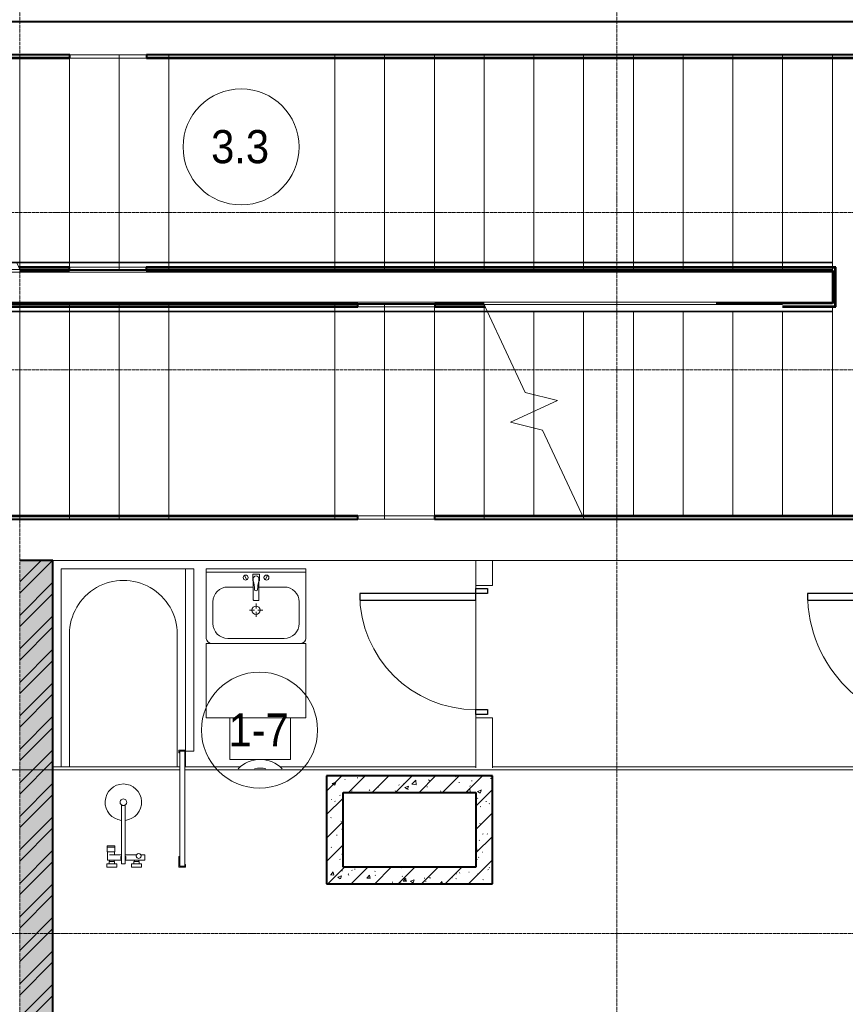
# Model space of a CAD drawing. Header units: millimetres. Extents: x 5617 to 103266, y 7718 to 198901.
# Tile 35 of 51: x 56934 to 61912, y 62872 to 68813. Entities that reach past the tile are written whole.
import ezdxf

# ---------------------------------------------------------------- set-up
doc = ezdxf.new("R2010")
doc.units = ezdxf.units.MM
for name, pattern in [('ADSK_Линия сетки', [25, 20, -2.5, 0, -2.5]), ('Линия сетки', [25, 20, -2.5, 0, -2.5]), ('Сверху', [3.96875, 2.38125, -1.5875]), ('Штрих_3_1_5_', [4.5, 3, -1.5]), ('Штриховая_ш3 п1_5', [4.5, 3, -1.5])]:
    doc.linetypes.add(name, pattern=pattern)
doc.layers.add('_Разделитель помещений_', color=4, linetype='Штриховая_ш3 п1_5', lineweight=40, true_color=0x00ffff)
for name, color, linetype, lineweight in [('Двери', 7, 'Continuous', 18), ('Лестницы', 7, 'Continuous', 18), ('Марки помещений', 7, 'Continuous', 20), ('Мебель', 7, 'Continuous', 18), ('Ограждение', 7, 'Continuous', 18), ('Оси', 7, 'Continuous', 9), ('Перекрытия', 7, 'Continuous', 18), ('Поручни', 7, 'Continuous', 18), ('Сантехнические приборы', 7, 'Continuous', 18), ('Стены', 7, 'Continuous', 18), ('Стены разрез', 7, 'Continuous', 40), ('Стены штриховка', 7, 'Continuous', 40), ('Форма', 7, 'Continuous', 18), ('Формообразующий элемент-перекрытие', 7, 'Continuous', 18)]:
    doc.layers.add(name, color=color, linetype=linetype, lineweight=lineweight)
doc.styles.add('Arial_3', font='arial.ttf', dxfattribs={"width": 0.9, "height": 200})
pattern_1 = [(50, (0, 0), (218.62117, -19.1268), [22.86, -251.46]), (355, (0, 0), (-42.2919, 229.2684), [18.288, -201.168]), (100.451, (18.22, -1.6), (176.3311, 210.13963), [19.428, -213.708]), (46.184, (0, 60.96), (325.29495, -50.4516), [34.29, -377.19]), (96.636, (27.1, 56.76), (284.883, 296.9127), [29.142, -320.562]), (351.184, (0, 60.96), (284.8858, 296.9107), [27.432, -301.752]), (21, (30.48, 45.72), (181.93753, -122.71832), [22.86, -251.46]), (326, (30.48, 45.72), (74.1622, 221.0262), [18.288, -201.168]), (71.451, (45.64, 35.5), (256.10035, 98.30526), [19.428, -213.708]), (37.5, (0, 0), (3.70639, 101.465895), [3.353, -195.377, 3.353, -200.863, -201.93]), (37.5, (0, 0), (3.70639, 101.465895), [-402.946, 3.353, -198.577]), (7.5, (0, 0), (80.18358, 120.21653), [3.353, -113.081, 3.353, -190.805, -76.962]), (7.5, (0, 0), (80.18358, 120.21653), [-310.591, 3.353, -73.609]), (327.5, (-67.97, 0), (162.70865, -6.87497), [3.353, -72.847, 3.353, -234.391, -315.468]), (327.5, (-67.97, 0), (162.70865, -6.87497), [-313.944, 3.353, -312.115]), (317.5, (-98.45, 0), (177.75468, 30.51183), [3.353, -95.707, 3.353, -154.534, -224.028]), (317.5, (-98.45, 0), (177.75468, 30.51183), [-256.946, 3.353, -220.675])]
pattern_2 = [(45, (0, 0), (-70.71068, 70.71068), [])]

# ---------------------------------------------------------------- blocks, each defined once
blk = doc.blocks.new('MR_Унитаз напольный - Санузел с ванной-2560082-МКСС_K1_L15__47_700_')
at = {"layer": 'Сантехнические приборы', "color": 253, "true_color": 0xaaaaaa}
for radius, start, end in [(182.5, 43.62407, 136.37593), (130, 75, 105)]:
    blk.add_arc((0, 267.5), radius, start, end, dxfattribs=at)
blk = doc.blocks.new('MR_Зона обслуживания - MR_Зона обслуживания-2560083-МКСС_K1_L15__47_700_')
at = {"layer": 'Мебель', "lineweight": 9}
for p, q in [((-182.5, 250), (-182.5, 0)), ((182.5, 0), (182.5, 250)), ((-182.5, 0), (182.5, 0))]:
    blk.add_line(p, q, dxfattribs=at)
blk = doc.blocks.new('MR_Тумба-Умывальник с зеркалом - Тумба-умывальник_600-2560085-МКСС_K1_L15__47_700_')
at = {"layer": 'Сантехнические приборы', "color": 253, "true_color": 0xaaaaaa}
for p, q in [((-300, 0), (-300, -420)), ((300, 0), (-300, 0)), ((300, -420), (300, 0)), ((-300, -20), (300, -20)), ((-69.7, -39.8), (-55.6, -66.3)), ((20, -33.1), (-20, -33.1)), ((-20, -33.1), (-20, -73.1)), ((20, -73.1), (20, -33.1)), ((69.7, -39.8), (55.6, -66.3)), ((-17, -110), (-170, -110)), ((-20, -73.1), (-17, -73.1)), ((-17, -60), (-17, -73.1)), ((-17, -73.1), (-17, -187.9)), ((17, -73.1), (17, -60)), ((17, -187.9), (17, -73.1)), ((17, -73.1), (20, -73.1)), ((170, -110), (17, -110)), ((-260, -200), (-260, -330)), ((-14, -190.9), (14, -190.9)), ((0, -210), (0, -240)), ((260, -330), (260, -200)), ((-10, -250), (-40, -250)), ((0, -290), (0, -260)), ((40, -250), (10, -250)), ((-170, -420), (170, -420))]:
    blk.add_line(p, q, dxfattribs=at)
for centre, radius, start, end in [((-62.7, -53.1), 15, 360, 180), ((-62.7, -53.1), 15, 180, 360), ((0, -60), 17, 360, 180), ((62.7, -53.1), 15, 360, 180), ((62.7, -53.1), 15, 180, 360), ((-170, -200), 90, 90, 180), ((-217.6, -129.9), 208.5, 1.5946, 15.81769), ((217.6, -129.9), 208.5, 164.18231, 178.4054), ((170, -200), 90, 360, 90), ((0, -124.1), 9.19, 180, 360), ((0, -250), 25, 0, 180), ((-14, -187.9), 3, 180, 270), ((-14, -187.9), 3, 195, 255), ((14, -187.9), 3, 270, 0), ((14, -187.9), 3, 285, 345), ((0, -250), 25, 180, 0), ((-170, -330), 90, 180, 270), ((170, -330), 90, 270, 360), ((-270, -420), 30, 180, 270), ((270, -420), 30, 270, 360)]:
    blk.add_arc(centre, radius, start, end, dxfattribs=at)
blk = doc.blocks.new('MR_Зона обслуживания - MR_Зона обслуживания-2560087-МКСС_K1_L15__47_700_')
at = {"layer": 'Мебель', "lineweight": 9}
for p, q in [((300, 0), (-300, 0)), ((-300, 0), (-300, -450)), ((300, -450), (300, 0)), ((-300, -450), (300, -450))]:
    blk.add_line(p, q, dxfattribs=at)
blk = doc.blocks.new('MR_Ванна - Санузел с ванной_1800x750-2560090-МКСС_K1_L15__47_700_')
at = {"layer": 'Сантехнические приборы', "color": 253, "true_color": 0xaaaaaa}
for p, q in [((-900, 0), (-900, 750)), ((210, 750.1), (195, 750.1)), ((195, 750.1), (195, 710)), ((200, 715), (200, 745.1)), ((200, 745.1), (210, 745.1)), ((200, 745.1), (200, 715)), ((895, 745.1), (200, 745.1)), ((210, 715), (200, 715)), ((200, 715), (895, 715)), ((210, 745.1), (210, 750.1)), ((210, 750), (294.8, 750)), ((210, 710), (210, 715)), ((895, 715), (835, 715)), ((835, 715), (835, 710)), ((900, 750), (885, 750)), ((885, 750), (885, 745.1)), ((885, 745.1), (895, 745.1)), ((895, 745.1), (895, 715)), ((895, 715), (895, 745.1)), ((900, 710), (900, 750)), ((294.8, 700), (-505, 700)), ((195, 710), (210, 710)), ((835, 710), (900, 710)), ((826.3, 504.1), (858, 504.1)), ((826.3, 480.7), (826.3, 504.1)), ((858, 504.1), (858, 386.3)), ((880, 484.8), (900, 484.8)), ((880, 425), (880, 484.8)), ((900, 484.8), (900, 425)), ((826.3, 386.3), (826.3, 453.7)), ((858, 468.3), (866, 468.3)), ((858, 441.4), (858, 468.3)), ((866, 441.4), (858, 441.4)), ((866, 471), (880, 471)), ((866, 439), (866, 471)), ((866, 468.3), (866, 441.4)), ((880, 439), (866, 439)), ((880, 471), (880, 439)), ((900, 425), (880, 425)), ((524.9, 386.3), (880, 386.3)), ((880, 363.7), (524.9, 363.7)), ((826.3, 291.7), (826.3, 363.7)), ((858, 363.7), (858, 291.7)), ((880, 386.3), (880, 363.7)), ((770.9, 276.9), (770.9, 323.9)), ((770.9, 323.9), (780, 323.9)), ((780, 276.9), (780, 323.9)), ((780, 323.9), (807.5, 323.9)), ((780, 323.9), (780, 276.9)), ((807.5, 323.9), (807.5, 276.9)), ((807.5, 278.8), (807.5, 321.6)), ((807.5, 321.6), (826.3, 321.6)), ((858, 291.7), (858, 318.6)), ((858, 318.6), (866, 318.6)), ((866, 289), (866, 321)), ((866, 321), (880, 321)), ((866, 318.6), (866, 291.7)), ((880, 275.2), (880, 335)), ((880, 335), (900, 335)), ((880, 321), (880, 289)), ((900, 335), (900, 275.2)), ((780, 276.9), (770.9, 276.9)), ((807.5, 276.9), (780, 276.9)), ((858, 278.8), (807.5, 278.8)), ((858, 291.7), (858, 278.8)), ((866, 291.7), (858, 291.7)), ((880, 289), (866, 289)), ((900, 275.2), (880, 275.2)), ((294.8, 0), (-900, 0)), ((-505, 50), (294.8, 50))]:
    blk.add_line(p, q, dxfattribs=at)
for centre, radius, start, end in [((-505, 375), 325, 90, 270), ((508.5, 375), 110, 5.91598, 354.08402), ((832.8, 467.2), 15, 90, 270), ((832.8, 467.2), 15, 244.04828, 115.95172), ((832.8, 467.2), 15, 270, 90), ((508.5, 375), 20, 90, 270), ((508.5, 375), 20, 270, 90), ((508.5, 375), 20, 325.4667, 34.5333), ((843.9, 375), 15.5, 47.00933, 132.99067), ((843.9, 375), 15.5, 227.00933, 312.99067)]:
    blk.add_arc(centre, radius, start, end, dxfattribs=at)
blk = doc.blocks.new('MR_Зона обслуживания - MR_Зона обслуживания-2560092-МКСС_K1_L15__47_700_')
at = {"layer": 'Мебель', "lineweight": 9}
for p, q in [((550, 50), (-550, 50)), ((-550, 50), (-550, 0)), ((-550, 0), (545.1, 0)), ((550, 0.1), (550, 50))]:
    blk.add_line(p, q, dxfattribs=at)
blk = doc.blocks.new('Ограждение - Ограждение-2730983-МКСС_K1_L15__47_700_')
at = {"layer": 'Поручни', "color": 253, "true_color": 0xaaaaaa}
for p, q in [((28779.2, 59301.9), (29699.6, 59301.9)), ((28781.5, 59296.9), (29699.6, 59296.9)), ((29699.6, 59301.9), (30399.6, 59301.9)), ((29699.6, 59296.9), (30399.6, 59296.9)), ((30399.6, 59301.9), (30699.6, 59301.9)), ((30399.6, 59296.9), (30699.6, 59296.9)), ((30699.6, 59301.9), (33699.6, 59301.9)), ((30699.6, 59296.9), (33699.6, 59296.9)), ((33699.6, 59301.9), (33699.6, 59296.9)), ((33699.6, 59296.9), (33699.6, 59271.5)), ((28802.7, 59241.9), (29699.6, 59241.9)), ((29699.6, 59241.9), (30399.6, 59241.9)), ((30399.6, 59241.9), (30699.6, 59241.9)), ((30699.6, 59241.9), (33699.6, 59241.9))]:
    blk.add_line(p, q, dxfattribs=at)
blk = doc.blocks.new('Ограждение - Ограждение-2730998-МКСС_K1_L15__47_700_')
at = {"layer": 'Поручни', "color": 253, "true_color": 0xaaaaaa}
for p, q in [((29699.6, 59061.1), (26699.6, 59061.1)), ((29999.6, 59061.1), (29699.6, 59061.1)), ((30699.6, 59061.1), (29999.6, 59061.1)), ((31596.5, 59061.1), (30699.6, 59061.1)), ((26699.6, 59006.1), (26699.6, 59031.5)), ((26699.6, 59001.1), (26699.6, 59006.1)), ((29699.6, 59006.1), (26699.6, 59006.1)), ((29699.6, 59001.1), (26699.6, 59001.1)), ((29999.6, 59006.1), (29699.6, 59006.1)), ((29999.6, 59001.1), (29699.6, 59001.1)), ((30699.6, 59006.1), (29999.6, 59006.1)), ((30699.6, 59001.1), (29999.6, 59001.1)), ((31617.7, 59006.1), (30699.6, 59006.1)), ((31620, 59001.1), (30699.6, 59001.1))]:
    blk.add_line(p, q, dxfattribs=at)
blk = doc.blocks.new('Ограждение - Ограждение-2731025-МКСС_K1_L15__47_700_')
at = {"layer": 'Ограждение', "color": 253, "linetype": 'Сверху', "true_color": 0xaaaaaa}
for p, q in [((28779.2, 59301.9), (29699.6, 59301.9)), ((28781.5, 59296.9), (29699.6, 59296.9)), ((29699.6, 59301.9), (30399.6, 59301.9)), ((29699.6, 59296.9), (30399.6, 59296.9)), ((30399.6, 59301.9), (30699.6, 59301.9)), ((30399.6, 59296.9), (30699.6, 59296.9)), ((30699.6, 59301.9), (33699.6, 59301.9)), ((30699.6, 59296.9), (33699.6, 59296.9)), ((33699.6, 59301.9), (33699.6, 59251.9)), ((33699.6, 59296.9), (33699.6, 59256.9)), ((28793.2, 59271.9), (29699.6, 59271.9)), ((28800.2, 59256.9), (29699.6, 59256.9)), ((28802.5, 59251.9), (29699.6, 59251.9)), ((28802.7, 59241.9), (29699.6, 59241.9)), ((29699.6, 59271.9), (30399.6, 59271.9)), ((29699.6, 59256.9), (30399.6, 59256.9)), ((29699.6, 59251.9), (30399.6, 59251.9)), ((29699.6, 59241.9), (30399.6, 59241.9)), ((30399.6, 59271.9), (30699.6, 59271.9)), ((30399.6, 59256.9), (30699.6, 59256.9)), ((30399.6, 59251.9), (30699.6, 59251.9)), ((30399.6, 59241.9), (30699.6, 59241.9)), ((30699.6, 59271.9), (33699.6, 59271.9)), ((30699.6, 59256.9), (33699.6, 59256.9)), ((30699.6, 59251.9), (33699.6, 59251.9)), ((30699.6, 59241.9), (33699.6, 59241.9)), ((33699.6, 59271.9), (33699.6, 59241.9))]:
    blk.add_line(p, q, dxfattribs=at)
at = {"layer": 'Поручни', "color": 253, "true_color": 0xaaaaaa}
for p, q in [((26699.6, 59301.9), (28779.2, 59301.9)), ((26699.6, 59296.9), (26699.6, 59301.9)), ((26699.6, 59296.9), (28781.5, 59296.9)), ((26699.6, 59271.5), (26699.6, 59296.9)), ((28781.5, 59296.9), (28779.2, 59301.9)), ((28800.2, 59256.9), (28781.5, 59296.9)), ((28800.2, 59256.9), (28781.5, 59296.9)), ((28800.2, 59256.9), (28781.5, 59296.9)), ((26699.6, 59241.9), (28802.7, 59241.9)), ((26999.6, 59256.9), (28800.2, 59256.9)), ((28799.5, 59251.9), (28802.5, 59251.9)), ((28802.5, 59251.9), (28800.2, 59256.9)), ((28802.7, 59251.5), (28800.2, 59256.9)), ((28802.7, 59251.5), (28800.2, 59256.9)), ((28802.7, 59241.9), (28802.7, 59251.5)), ((28802.7, 59241.9), (28802.7, 59251.5))]:
    blk.add_line(p, q, dxfattribs=at)
blk = doc.blocks.new('Ограждение - Ограждение-2731040-МКСС_K1_L15__47_700_')
at = {"layer": 'Ограждение', "color": 253, "linetype": 'Сверху', "true_color": 0xaaaaaa}
for p, q in [((26699.6, 59031.1), (26699.6, 59061.1)), ((29699.6, 59061.1), (26699.6, 59061.1)), ((26699.6, 59001.1), (26699.6, 59051.1)), ((29699.6, 59051.1), (26699.6, 59051.1)), ((29999.6, 59061.1), (29699.6, 59061.1)), ((29999.6, 59051.1), (29699.6, 59051.1)), ((30699.6, 59061.1), (29999.6, 59061.1)), ((30699.6, 59051.1), (29999.6, 59051.1)), ((31596.5, 59061.1), (30699.6, 59061.1)), ((31596.7, 59051.1), (30699.6, 59051.1)), ((26699.6, 59006.1), (26699.6, 59046.1)), ((29699.6, 59046.1), (26699.6, 59046.1)), ((29699.6, 59031.1), (26699.6, 59031.1)), ((29699.6, 59006.1), (26699.6, 59006.1)), ((29699.6, 59001.1), (26699.6, 59001.1)), ((29999.6, 59046.1), (29699.6, 59046.1)), ((29999.6, 59031.1), (29699.6, 59031.1)), ((29999.6, 59006.1), (29699.6, 59006.1)), ((29999.6, 59001.1), (29699.6, 59001.1)), ((30699.6, 59046.1), (29999.6, 59046.1)), ((30699.6, 59031.1), (29999.6, 59031.1)), ((30699.6, 59006.1), (29999.6, 59006.1)), ((30699.6, 59001.1), (29999.6, 59001.1)), ((31599, 59046.1), (30699.6, 59046.1)), ((31606, 59031.1), (30699.6, 59031.1)), ((31617.7, 59006.1), (30699.6, 59006.1)), ((31620, 59001.1), (30699.6, 59001.1))]:
    blk.add_line(p, q, dxfattribs=at)
at = {"layer": 'Поручни', "color": 253, "true_color": 0xaaaaaa}
for p, q in [((31596.5, 59061.1), (31596.5, 59051.5)), ((31596.5, 59061.1), (31596.5, 59051.5)), ((33699.6, 59061.1), (31596.5, 59061.1)), ((31596.5, 59051.5), (31599, 59046.1)), ((31596.5, 59051.5), (31599, 59046.1)), ((31596.7, 59051.1), (31599, 59046.1)), ((31599.7, 59051.1), (31596.7, 59051.1)), ((31599, 59046.1), (31617.7, 59006.1)), ((31599, 59046.1), (31617.7, 59006.1)), ((31599, 59046.1), (31617.7, 59006.1)), ((33399.6, 59046.1), (31599, 59046.1)), ((31617.7, 59006.1), (31620, 59001.1)), ((33699.6, 59006.1), (31617.7, 59006.1)), ((33699.6, 59001.1), (31620, 59001.1)), ((33699.6, 59031.5), (33699.6, 59006.1)), ((33699.6, 59006.1), (33699.6, 59001.1))]:
    blk.add_line(p, q, dxfattribs=at)
blk = doc.blocks.new('A_DOR_Door - Вн_3_Одинарная_900x2100-2944626-МКСС_K1_L15__47_700_')
at = {"layer": 'Двери', "color": 253, "lineweight": 30, "true_color": 0xaaaaaa}
for p, q in [((-430, 20), (-400, 20)), ((-430, -50), (-430, 20)), ((-400, 20), (-400, -50)), ((400, -50), (400, 20)), ((400, 20), (430, 20)), ((430, 20), (430, -50)), ((-400, -50), (-430, -50)), ((-400, -50), (-400, -850)), ((-360, -50), (-400, -50)), ((-400, -50), (-400, -850)), ((-360, -850), (-360, -50)), ((430, -50), (400, -50)), ((-400, -850), (-360, -850))]:
    blk.add_line(p, q, dxfattribs=at)
at = {"layer": 'Двери', "color": 254, "lineweight": 9, "true_color": 0xd4d4d4}
blk.add_arc((-400, -50), 800, 270, 0, dxfattribs=at)
blk = doc.blocks.new('A_DOR_Door - Вн_3_Одинарная_800x2100-2942366-МКСС_K1_L15__47_700_')
at = {"layer": 'Двери', "color": 253, "lineweight": 30, "true_color": 0xaaaaaa}
for p, q in [((-380, 20), (-350, 20)), ((-380, -50), (-380, 20)), ((-350, 20), (-350, -50)), ((350, -50), (350, 20)), ((350, 20), (380, 20)), ((380, 20), (380, -50)), ((-350, -50), (-380, -50)), ((-350, -50), (-350, -750)), ((-310, -50), (-350, -50)), ((-350, -50), (-350, -750)), ((-310, -750), (-310, -50)), ((380, -50), (350, -50)), ((-350, -750), (-310, -750))]:
    blk.add_line(p, q, dxfattribs=at)
at = {"layer": 'Двери', "color": 254, "lineweight": 9, "true_color": 0xd4d4d4}
blk.add_arc((-350, -50), 700, 270, 0, dxfattribs=at)
blk = doc.blocks.new('135_SLK_K1_AR_rvt-1-МКСС_K1_L15__47_700_')
at = {"layer": 'Стены разрез', "lineweight": 9, "true_color": 0xaaaaaa}
h = blk.add_hatch(dxfattribs=at)
h.set_pattern_fill('FP_1', color=253, style=0, pattern_type=2)
h.set_pattern_definition(pattern_1)
h.paths.add_polyline_path([(43150, 60500), (43350, 60500), (43350, 65550), (43150, 65550), (43150, 60571.1)])
h = blk.add_hatch(dxfattribs=at)
h.set_pattern_fill('FP_2', color=253, style=0, pattern_type=2)
h.set_pattern_definition([(45, (0, 0), (-101.02788, 101.02788), []), (45, (67.35, 0), (-101.02788, 101.02788), [])])
h.paths.add_polyline_path([(43150, 60500), (43350, 60500), (43350, 65550), (43150, 65550), (43150, 60571.1)])
h = blk.add_hatch(dxfattribs=at)
h.set_pattern_fill('FP_1', color=253, style=0, pattern_type=2)
h.set_pattern_definition(pattern_1)
h.paths.add_polyline_path([(45000, 63700), (45100, 63700), (45100, 64250), (45000, 64250), (45000, 63880.3)])
h = blk.add_hatch(dxfattribs=at)
h.set_pattern_fill('FP_3', color=253, style=0, pattern_type=2)
h.set_pattern_definition(pattern_2)
h.paths.add_polyline_path([(45000, 63700), (45100, 63700), (45100, 64250), (45000, 64250), (45000, 63880.3)])
h = blk.add_hatch(dxfattribs=at)
h.set_pattern_fill('FP_1', color=253, style=0, pattern_type=2)
h.set_pattern_definition(pattern_1)
h.paths.add_polyline_path([(45900, 64150), (46000, 64150), (46000, 64250), (45100, 64250), (45100, 64150), (45522.2, 64150)])
h = blk.add_hatch(dxfattribs=at)
h.set_pattern_fill('FP_3', color=253, style=0, pattern_type=2)
h.set_pattern_definition(pattern_2)
h.paths.add_polyline_path([(45900, 64150), (46000, 64150), (46000, 64250), (45100, 64250), (45100, 64150), (45522.2, 64150)])
h = blk.add_hatch(dxfattribs=at)
h.set_pattern_fill('FP_1', color=253, style=0, pattern_type=2)
h.set_pattern_definition(pattern_1)
h.paths.add_polyline_path([(46000, 63600), (46000, 64150), (45900, 64150), (45900, 63600)])
h = blk.add_hatch(dxfattribs=at)
h.set_pattern_fill('FP_3', color=253, style=0, pattern_type=2)
h.set_pattern_definition(pattern_2)
h.paths.add_polyline_path([(46000, 63600), (46000, 64150), (45900, 64150), (45900, 63600)])
h = blk.add_hatch(dxfattribs=at)
h.set_pattern_fill('FP_1', color=253, style=0, pattern_type=2)
h.set_pattern_definition(pattern_1)
h.paths.add_polyline_path([(45900, 63600), (45900, 63700), (45000, 63700), (45000, 63600), (45522.2, 63600)])
h = blk.add_hatch(dxfattribs=at)
h.set_pattern_fill('FP_3', color=253, style=0, pattern_type=2)
h.set_pattern_definition(pattern_2)
h.paths.add_polyline_path([(45900, 63600), (45900, 63700), (45000, 63700), (45000, 63600), (45522.2, 63600)])
at = {"layer": '_Разделитель помещений_', "color": 131, "linetype": 'Штрих_3_1_5_', "true_color": 0xaaffff}
blk.add_line((49850, 68800), (36000, 68800), dxfattribs=at)
at = {"layer": 'Лестницы', "color": 253, "linetype": 'Сверху', "true_color": 0xaaaaaa}
for p, q in [((43150, 68600), (44050, 68600)), ((43150, 68600), (43150, 67306.6)), ((43150, 68600), (43150, 67306.6)), ((43450, 68600), (43450, 67300)), ((43450, 68600), (43450, 67300)), ((43750, 68600), (43750, 67300)), ((43750, 68600), (43750, 67300)), ((45050, 68600), (44050, 68600)), ((44050, 68600), (44050, 67300)), ((44050, 68600), (44050, 67300)), ((45050, 68600), (45050, 67300)), ((45050, 68600), (48050, 68600)), ((45050, 68600), (45050, 67300)), ((45350, 68600), (45350, 67300)), ((45350, 68600), (45350, 67300)), ((45650, 68600), (45650, 67300)), ((45650, 68600), (45650, 67300)), ((45950, 68600), (45950, 67300)), ((45950, 68600), (45950, 67300)), ((46250, 68600), (46250, 67300)), ((46250, 68600), (46250, 67300)), ((46550, 68600), (46550, 67300)), ((46550, 68600), (46550, 67300)), ((46850, 68600), (46850, 67300)), ((46850, 68600), (46850, 67300)), ((47150, 68600), (47150, 67300)), ((47150, 68600), (47150, 67300)), ((47450, 68600), (47450, 67300)), ((47450, 68600), (47450, 67300)), ((47750, 68600), (47750, 67300)), ((47750, 68600), (47750, 67300)), ((48050, 68600), (48050, 67300)), ((43153.1, 67300), (44050, 67300)), ((44050, 67300), (45050, 67300)), ((45050, 67300), (48050, 67300)), ((44050, 67100), (41050, 67100)), ((43150, 65800), (43150, 67100)), ((43150, 65800), (43150, 67100)), ((43450, 65800), (43450, 67100)), ((43450, 65800), (43450, 67100)), ((43750, 65800), (43750, 67100)), ((43750, 65800), (43750, 67100)), ((45050, 67100), (44050, 67100)), ((44050, 65800), (44050, 67100)), ((44050, 65800), (44050, 67100)), ((45050, 65800), (45050, 67100)), ((45946.9, 67100), (45050, 67100)), ((45050, 65800), (45050, 67100)), ((45350, 65800), (45350, 67100)), ((45350, 65800), (45350, 67100)), ((45650, 65800), (45650, 67100)), ((45650, 65800), (45650, 67100)), ((45950, 65800), (45950, 67093.4)), ((45950, 65800), (45950, 67093.4)), ((46250, 66450), (46250, 66550.4)), ((46250, 66450), (46250, 66550.4)), ((46250, 65820), (46250, 66349.6)), ((46250, 65820), (46250, 66349.6)), ((44050, 65800), (41050, 65800)), ((44050, 65800), (45050, 65800)), ((45950, 65800), (45050, 65800))]:
    blk.add_line(p, q, dxfattribs=at)
at = {"layer": 'Лестницы', "color": 253, "linetype": 'Штрих_3_1_5_', "true_color": 0xaaaaaa}
for p, q in [((43150, 68580), (43150, 67350.4)), ((43450, 68580), (43450, 67350.4)), ((43750, 68580), (43750, 67350.4)), ((44050, 68580), (44050, 67350.4)), ((45050, 68580), (45050, 67350.4)), ((45350, 68580), (45350, 67350.4)), ((45650, 68580), (45650, 67350.4)), ((45950, 68580), (45950, 67350.4)), ((46250, 68580), (46250, 67350.4)), ((46550, 68580), (46550, 67350.4)), ((46850, 68580), (46850, 67350.4)), ((47150, 68580), (47150, 67350.4)), ((47450, 68580), (47450, 67350.4)), ((47750, 68580), (47750, 67350.4)), ((43150, 65820), (43150, 67049.6)), ((43450, 65820), (43450, 67049.6)), ((43750, 65820), (43750, 67049.6)), ((44050, 65820), (44050, 67049.6)), ((45050, 65819.9), (45050, 67049.6)), ((45350, 65820), (45350, 67049.6)), ((45650, 65820), (45650, 67049.6)), ((45950, 65820), (45950, 67049.6)), ((46250, 66550.4), (46250, 67049.6)), ((46550, 65820), (46550, 67049.6)), ((46850, 65820), (46850, 67049.6)), ((47150, 65820), (47150, 67049.6)), ((47450, 65820), (47450, 67049.6)), ((47750, 65820), (47750, 67049.6)), ((48050, 65820), (48050, 67049.6)), ((46250, 66450), (46250, 66550.4)), ((46250, 66349.6), (46250, 66450)), ((46250, 65820), (46250, 66349.6))]:
    blk.add_line(p, q, dxfattribs=at)
at = {"layer": 'Лестницы', "color": 253, "true_color": 0xaaaaaa}
for p, q in [((43150, 68580), (43150, 67350.4)), ((43450, 68580), (43450, 67350.4)), ((43750, 68580), (43750, 67350.4)), ((44050, 68580), (44050, 67350.4)), ((45050, 68580), (45050, 67350.4)), ((45350, 68580), (45350, 67350.4)), ((45650, 68580), (45650, 67350.4)), ((45950, 68580), (45950, 67350.4)), ((46250, 68580), (46250, 67350.4)), ((46550, 68580), (46550, 67350.4)), ((46850, 68580), (46850, 67350.4)), ((47150, 68580), (47150, 67350.4)), ((47450, 68580), (47450, 67350.4)), ((47750, 68580), (47750, 67350.4)), ((48050, 68580), (48050, 67350.4)), ((43150.1, 67300), (43153.1, 67300)), ((43153.1, 67300), (43150.6, 67305.4)), ((45949.9, 67100), (45946.9, 67100)), ((45946.9, 67100), (45949.4, 67094.6)), ((43150, 65820), (43150, 67049.6)), ((43450, 65820), (43450, 67049.6)), ((43750, 65820), (43750, 67049.6)), ((44050, 65820), (44050, 67049.6)), ((45050, 65819.9), (45050, 67049.6)), ((45350, 65820), (45350, 67049.6)), ((45650, 65820), (45650, 67049.6)), ((45950, 65820), (45950, 67049.6)), ((45968.1, 67054.6), (46197.2, 66563.3)), ((46250, 66550.4), (46250, 67049.6)), ((46550, 65820), (46550, 67049.6)), ((46850, 65820), (46850, 67049.6)), ((47150, 65820), (47150, 67049.6)), ((47450, 65820), (47450, 67049.6)), ((47750, 65820), (47750, 67049.6)), ((48050, 65820), (48050, 67049.6)), ((46197.2, 66563.3), (46391.6, 66516)), ((46250, 66450), (46250, 66550.4)), ((46391.6, 66516), (46108.4, 66384)), ((46250, 66349.6), (46250, 66450)), ((46108.4, 66384), (46302.8, 66336.7)), ((46250, 65820), (46250, 66349.6)), ((46302.8, 66336.7), (46553.1, 65800))]:
    blk.add_line(p, q, dxfattribs=at)
at = {"layer": 'Перекрытия', "color": 253, "true_color": 0xaaaaaa}
for p, q in [((37150, 68800), (49850, 68800)), ((48050, 68580), (48050, 67350.4)), ((45900, 65550), (43350, 65550)), ((48700, 65550), (46000, 65550)), ((45900, 65380), (45900, 65400)), ((45900, 65400), (45900, 65380)), ((45900, 64650), (45900, 65310)), ((45900, 65310), (45900, 64650)), ((45900, 64600), (45900, 64620)), ((45900, 64620), (45900, 64600))]:
    blk.add_line(p, q, dxfattribs=at)
at = {"layer": 'Стены', "color": 253, "true_color": 0xaaaaaa}
for p, q in [((43452.5, 68600), (43914.3, 68600)), ((43914.3, 68580), (43452.5, 68580)), ((43450.5, 67320), (43912.8, 67320)), ((43912.8, 67300), (43450.5, 67300)), ((45188.9, 67100), (45652, 67100)), ((45652, 67080), (45188.9, 67080)), ((45187.9, 65820), (45650.5, 65820)), ((45650.5, 65800), (45187.9, 65800)), ((45900, 65400), (45900, 65550)), ((45900, 65550), (46000, 65550)), ((46000, 65550), (46000, 65400)), ((45900, 65400), (46000, 65400)), ((45900, 64299.3), (45900, 64600)), ((46000, 64600), (45900, 64600)), ((46000, 64600), (46000, 64299.3))]:
    blk.add_line(p, q, dxfattribs=at)
at = {"layer": 'Стены разрез', "color": 253, "true_color": 0xaaaaaa}
for p, q in [((43452.5, 68600), (37150, 68600)), ((37150, 68580), (43452.5, 68580)), ((43452.5, 68580), (43452.5, 68600)), ((49650, 68600), (43914.3, 68600)), ((43914.3, 68600), (43914.3, 68580)), ((43914.3, 68580), (49650, 68580)), ((43450.5, 67320), (43143.8, 67320)), ((43450.5, 67300), (43450.5, 67320)), ((48070, 67320), (43912.8, 67320)), ((43912.8, 67320), (43912.8, 67300)), ((48070, 67315), (48070, 67320)), ((48070, 67300), (48070, 67315)), ((43150.1, 67300), (43450.5, 67300)), ((43912.8, 67300), (48050, 67300)), ((48050, 67300), (48050, 67100)), ((48070, 67100), (48070, 67300)), ((41030, 67080), (45188.9, 67080)), ((45188.9, 67100), (41050, 67100)), ((45188.9, 67080), (45188.9, 67100)), ((45949.9, 67100), (45652, 67100)), ((45652, 67100), (45652, 67080)), ((45652, 67080), (45956.2, 67080)), ((48050, 67100), (47349.4, 67100)), ((47749.4, 67080), (48070, 67080)), ((48070, 67085), (48070, 67100)), ((48070, 67080), (48070, 67085)), ((45187.9, 65820), (39470, 65820)), ((39470, 65800), (45187.9, 65800)), ((45187.9, 65800), (45187.9, 65820)), ((49630, 65820), (45650.5, 65820)), ((45650.5, 65820), (45650.5, 65800)), ((45650.5, 65800), (49650, 65800)), ((43350, 65550), (43150, 65550)), ((43350, 60500), (43350, 65550)), ((45000, 64250), (45000, 63700)), ((45100, 64250), (45000, 64250)), ((46000, 64250), (45100, 64250)), ((46000, 64150), (46000, 64250)), ((45100, 63700), (45100, 64150)), ((45100, 64150), (45900, 64150)), ((45900, 64150), (45900, 63700)), ((46000, 63600), (46000, 64150)), ((45000, 63700), (45000, 63600)), ((45900, 63700), (45100, 63700)), ((45000, 63600), (45900, 63600)), ((45900, 63600), (46000, 63600))]:
    blk.add_line(p, q, dxfattribs=at)
at = {"layer": 'Стены штриховка', "color": 253, "true_color": 0xaaaaaa}
for p, q in [((37150, 68585), (43452.5, 68585)), ((43914.3, 68585), (49650, 68585)), ((43450.5, 67315), (43146.1, 67315)), ((48065, 67315), (43912.8, 67315)), ((48065, 67315), (48065, 67300)), ((48065, 67100), (48065, 67300)), ((41035, 67085), (45188.9, 67085)), ((45652, 67085), (45953.9, 67085)), ((47749.4, 67085), (48065, 67085)), ((48065, 67100), (48065, 67085)), ((45187.9, 65815), (39470, 65815)), ((49635, 65815), (45650.5, 65815))]:
    blk.add_line(p, q, dxfattribs=at)
at = {"layer": 'Двери', "color": 253, "lineweight": 18, "true_color": 0xaaaaaa, "rotation": 269.9999999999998}
for name, p in [('A_DOR_Door - Вн_3_Одинарная_800x2100-2942366-МКСС_K1_L15__47_700_', (45950, 65000)), ('A_DOR_Door - Вн_3_Одинарная_900x2100-2944626-МКСС_K1_L15__47_700_', (48750, 64950))]:
    blk.add_blockref(name, p, dxfattribs=at)
at = {"layer": 'Мебель', "color": 253, "lineweight": 18, "true_color": 0xaaaaaa, "rotation": 269.9999999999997}
blk.add_blockref('MR_Зона обслуживания - MR_Зона обслуживания-2560092-МКСС_K1_L15__47_700_', (44150, 64950), dxfattribs=at)
at = {"layer": 'Мебель', "color": 253, "lineweight": 18, "true_color": 0xaaaaaa}
for name, p in [('MR_Зона обслуживания - MR_Зона обслуживания-2560087-МКСС_K1_L15__47_700_', (44575, 65050)), ('MR_Зона обслуживания - MR_Зона обслуживания-2560083-МКСС_K1_L15__47_700_', (44600, 64350))]:
    blk.add_blockref(name, p, dxfattribs=at)
at = {"layer": 'Ограждение', "color": 253, "lineweight": 18, "true_color": 0xaaaaaa}
for name in ['Ограждение - Ограждение-2731025-МКСС_K1_L15__47_700_', 'Ограждение - Ограждение-2730983-МКСС_K1_L15__47_700_', 'Ограждение - Ограждение-2730998-МКСС_K1_L15__47_700_', 'Ограждение - Ограждение-2731040-МКСС_K1_L15__47_700_']:
    blk.add_blockref(name, (14350.4, 8048.5), dxfattribs=at)
at = {"layer": 'Сантехнические приборы', "color": 253, "lineweight": 18, "true_color": 0xaaaaaa, "rotation": 269.9999999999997}
blk.add_blockref('MR_Ванна - Санузел с ванной_1800x750-2560090-МКСС_K1_L15__47_700_', (43400, 64600), dxfattribs=at)
at = {"layer": 'Сантехнические приборы', "color": 253, "lineweight": 18, "true_color": 0xaaaaaa}
for name, p in [('MR_Тумба-Умывальник с зеркалом - Тумба-умывальник_600-2560085-МКСС_K1_L15__47_700_', (44575, 65500)), ('MR_Унитаз напольный - Санузел с ванной-2560082-МКСС_K1_L15__47_700_', (44600, 63900))]:
    blk.add_blockref(name, p, dxfattribs=at)
blk = doc.blocks.new('135_SLK_K1_AR_FCD_rvt-1-МКСС_K1_L15__47_700_')
at = {"layer": 'Форма', "color": 253, "lineweight": 9, "true_color": 0xaaaaaa}
for p, q in [((44115, 64287.7), (13904.7, 64287.7)), ((48950, 64287.7), (44145.1, 64287.7))]:
    blk.add_line(p, q, dxfattribs=at)
at = {"layer": 'Формообразующий элемент-перекрытие', "color": 253, "lineweight": 5, "true_color": 0xaaaaaa}
for p, q in [((43350, 64305.2), (44115, 64305.2)), ((44145.1, 64305.2), (44482.2, 64305.2)), ((44717.8, 64305.2), (45900, 64305.2)), ((46000, 64305.2), (48700, 64305.2))]:
    blk.add_line(p, q, dxfattribs=at)
blk = doc.blocks.new('050_Марка_Помещение - Номер-620969-МКСС_K1_L15__47_700_')
at = {"layer": 'Марки помещений'}
blk.add_circle((0, 0), 3.5, dxfattribs=at)

msp = doc.modelspace()

# ---------------------------------------------------------------- linework, layer by layer
at = {"layer": 'Оси', "linetype": 'Линия сетки'}
for p, q in [((56934, 57340.2), (56934, 78150)), ((60534, 57340.2), (60534, 78150))]:
    msp.add_line(p, q, dxfattribs=at)
at = {"layer": 'Оси', "linetype": 'ADSK_Линия сетки'}
for p, q in [((71384, 67650), (25496.4, 67650)), ((71384, 66700), (25496.4, 66700)), ((71384, 63300), (25496.4, 63300))]:
    msp.add_line(p, q, dxfattribs=at)

# ---------------------------------------------------------------- block references
at = {"lineweight": 5}
for name in ['135_SLK_K1_AR_FCD_rvt-1-МКСС_K1_L15__47_700_', '135_SLK_K1_AR_rvt-1-МКСС_K1_L15__47_700_']:
    msp.add_blockref(name, (13784, 0), dxfattribs=at)
at = {"layer": 'Марки помещений', "xscale": 99.99999999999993, "yscale": 99.99999999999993, "zscale": 99.99999999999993}
for p in [(58268.8, 68045.3), (58380, 64526.3)]:
    msp.add_blockref('050_Марка_Помещение - Номер-620969-МКСС_K1_L15__47_700_', p, dxfattribs=at)

# ---------------------------------------------------------------- texts
at = {"layer": 'Марки помещений', "lineweight": 9, "char_height": 200, "attachment_point": 1, "style": 'Arial_3'}
for s, insert, width in [('3.3', (58088.1, 68147), 432.911), ('1-7', (58193.4, 64628.1), 447.342)]:
    msp.add_mtext(s, dxfattribs=dict(at, insert=insert, width=width))

doc.saveas('drawing.dxf')
